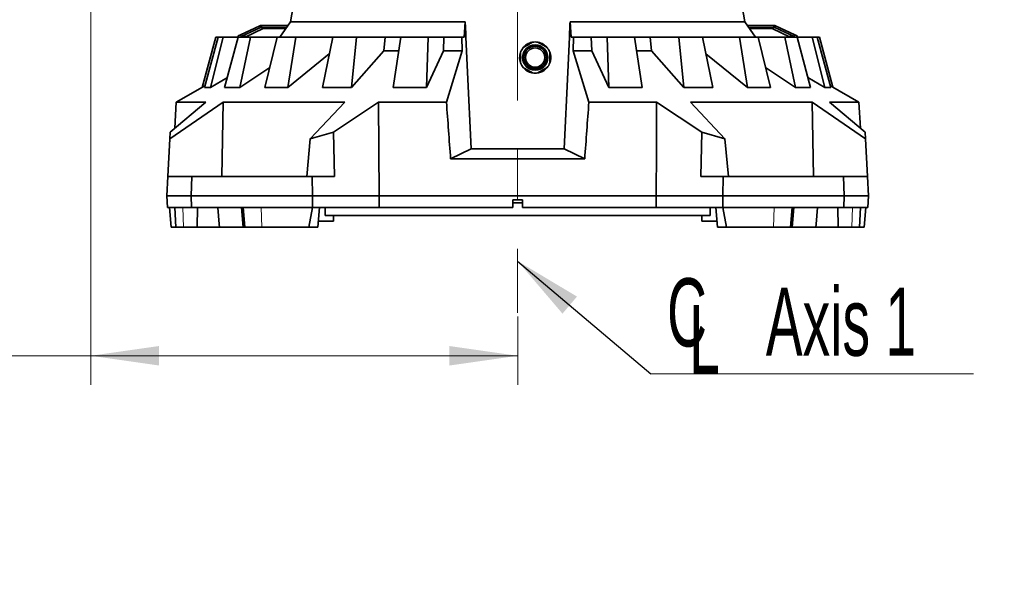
# Model space of a CAD drawing. Header units: millimetres. Extents: x 0 to 11920, y 0 to 8400.
# Tile 35 of 61: x 7629 to 8639, y 1541 to 2119. Entities that reach past the tile are written whole.
import ezdxf

# ---------------------------------------------------------------- set-up
doc = ezdxf.new("R2010")
doc.units = ezdxf.units.MM
doc.header["$LTSCALE"] = 20
doc.linetypes.add('CENTERX2', pattern=[20.32, 12.7, -2.54, 2.54, -2.54])
doc.styles.add('SLDTEXTSTYLE0', font='TXT', dxfattribs={"width": 0.605})
doc.dimstyles.new('SLDDIMSTYLE0', dxfattribs={"dimtxt": 70, "dimasz": 70, "dimexe": 0, "dimexo": 0.0625, "dimgap": 17.5, "dimtad": 1, "dimdec": 1, "dimrnd": 1e-09, "dimzin": 12, "dimdsep": 46, "dimtxsty": 'SLDTEXTSTYLE0', "dimsah": 1, "dimcen": 0.09, "dimadec": 0, "dimazin": 3, "dimtfac": 1, "dimtofl": 0, "dimtmove": 0, "dimatfit": 3, "dimfxl": 1, "dimfrac": 2, "dimtolj": 1, "dimtzin": 12, "dimarcsym": 0})
doc.dimstyles.new('SLDDIMSTYLE1', dxfattribs={"dimtxt": 0.18, "dimasz": 70, "dimexe": 0, "dimexo": 0.0625, "dimgap": 0, "dimtad": 0, "dimtih": 1, "dimtoh": 1, "dimdec": 0, "dimrnd": 1e-09, "dimzin": 0, "dimdsep": 46, "dimtxsty": 'Standard', "dimsah": 1, "dimcen": 0.09, "dimadec": 0, "dimazin": 0, "dimtfac": 70, "dimtdec": 0, "dimtofl": 0, "dimtmove": 0, "dimatfit": 3, "dimfxl": 1, "dimfrac": 2, "dimtolj": 1, "dimtzin": 0, "dimarcsym": 0})

# ---------------------------------------------------------------- blocks, each defined once
blk = doc.blocks.new('_D')
at = {"color": 7, "linetype": 'Continuous', "lineweight": 0}
for p, q in [((7702, 3692.3), (7702, 1744.5)), ((8140, 1814.7), (8140, 1744.5)), ((7702, 1774.5), (6715, 1774.5)), ((7702, 1774.5), (8140, 1774.5))]:
    blk.add_line(p, q, dxfattribs=at)
at = {"color": 7, "linetype": 'Continuous', "lineweight": 18}
for points in [[(7702, 1774.5), (7772, 1764.5), (7772, 1784.5)], [(8140, 1774.5), (8070, 1784.5), (8070, 1764.5)]]:
    blk.add_solid(points, dxfattribs=at)
at = {"color": 7, "linetype": 'Continuous', "lineweight": 18, "char_height": 70, "attachment_point": 1, "style": 'SLDTEXTSTYLE0'}
for s, insert in [('(2x M8 Through)', (6901.7, 1864.7)), ('438', (6715, 1864.7))]:
    blk.add_mtext(s, dxfattribs=dict(at, insert=insert))
blk = doc.blocks.new('SW_SYMBOL_MOD_CL')
at = {"color": 0, "linetype": 'Continuous', "lineweight": 0, "char_height": 15515, "attachment_point": 5, "style": 'SLDTEXTSTYLE0'}
for s, insert in [('C', (8000, 12000)), ('L', (12000, 6000))]:
    blk.add_mtext(s, dxfattribs=dict(at, insert=insert))
blk = doc.blocks.new('SW_NOTE_0_1')
at = {"color": 0, "linetype": 'Continuous', "lineweight": 0}
for p, q in [((0, 0), (331.1, 0)), ((331.1, 0), (0, 0)), ((0, 0), (331.1, 0)), ((331.1, 0), (0, 0)), ((0, 0), (331.1, 0)), ((331.1, 0), (0, 0))]:
    blk.add_line(p, q, dxfattribs=at)
at = {"color": 0, "linetype": 'Continuous', "lineweight": 0, "xscale": 0.004511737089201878, "yscale": 0.004511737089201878, "zscale": 0.004511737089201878}
blk.add_blockref('SW_SYMBOL_MOD_CL', (1, 8.3), dxfattribs=at)
at = {"color": 0, "linetype": 'Continuous', "lineweight": 0, "insert": (118, 88.4), "char_height": 70, "attachment_point": 1, "style": 'SLDTEXTSTYLE0'}
blk.add_mtext('Axis 1', dxfattribs=at)

msp = doc.modelspace()

# ---------------------------------------------------------------- linework, layer by layer
at = {"color": 7, "linetype": 'CENTERX2', "lineweight": 18}
msp.add_line((8139.97, 2290.58), (8139.97, 1818.67), dxfattribs=at)
at = {"color": 7, "linetype": 'Continuous', "lineweight": 35}
for p, q in [((7913.67, 2156.58), (7906.75, 2117.34)), ((8373.19, 2117.34), (8366.27, 2156.58)), ((7855.37, 2103.92), (7875.28, 2113.21)), ((7876.13, 2111.4), (7875.28, 2113.21)), ((7876.97, 2113.58), (7876.97, 2111.58)), ((7876.97, 2113.58), (7904.12, 2113.58)), ((7906.75, 2117.34), (7895.72, 2101.58)), ((7906.75, 2117.34), (8086.17, 2117.34)), ((8086.17, 2117.34), (8085.03, 2101.58)), ((8194.92, 2101.58), (8193.78, 2117.34)), ((8193.78, 2117.34), (8373.19, 2117.34)), ((8384.23, 2101.58), (8373.19, 2117.34)), ((8375.82, 2113.58), (8402.97, 2113.58)), ((8402.97, 2113.58), (8402.97, 2111.58)), ((8403.82, 2111.4), (8404.66, 2113.21)), ((8404.66, 2113.21), (8424.57, 2103.92)), ((7853.03, 2102.83), (7855.37, 2103.92)), ((7853.61, 2101.58), (7853.03, 2102.83)), ((7856.22, 2102.11), (7855.08, 2101.58)), ((7856.22, 2102.11), (7876.13, 2111.4)), ((7859.35, 2103.57), (7859.35, 2101.58)), ((7878.78, 2110.33), (7860.23, 2101.58)), ((7876.13, 2111.4), (7876.97, 2111.58)), ((7876.97, 2111.58), (7902.72, 2111.58)), ((7902.02, 2110.58), (7879.9, 2110.58)), ((8377.23, 2111.58), (8402.97, 2111.58)), ((8400.05, 2110.58), (8377.93, 2110.58)), ((8419.71, 2101.58), (8401.17, 2110.33)), ((8402.97, 2111.58), (8403.82, 2111.4)), ((8403.82, 2111.4), (8423.73, 2102.11)), ((8420.59, 2103.57), (8420.59, 2101.58)), ((8424.86, 2101.58), (8423.73, 2102.11)), ((8424.57, 2103.92), (8426.92, 2102.83)), ((8426.92, 2102.83), (8426.34, 2101.58)), ((7816.3, 2049.98), (7830.21, 2101.58)), ((7832.45, 2101.58), (7818.4, 2049.98)), ((7824.74, 2049.98), (7837.62, 2101.58)), ((7830.21, 2101.58), (7832.45, 2101.58)), ((7837.62, 2101.58), (7832.45, 2101.58)), ((7837.62, 2101.58), (7853.05, 2101.58)), ((7853.05, 2101.58), (7839.24, 2049.98)), ((7865.63, 2101.58), (7853.05, 2101.58)), ((7854.66, 2049.98), (7865.63, 2101.58)), ((7865.63, 2101.58), (7893.21, 2101.58)), ((7893.21, 2101.58), (7880.58, 2049.98)), ((7912.33, 2101.58), (7893.21, 2101.58)), ((7904.02, 2049.98), (7912.33, 2101.58)), ((7912.33, 2101.58), (7950.19, 2101.58)), ((7950.19, 2101.58), (7939.59, 2049.98)), ((7974.55, 2101.58), (7950.19, 2101.58)), ((7969.47, 2049.98), (7974.55, 2101.58)), ((7974.55, 2101.58), (8003.9, 2101.58)), ((8002.52, 2087.54), (8003.9, 2101.58)), ((8003.9, 2101.58), (8020.09, 2101.58)), ((8020.09, 2101.58), (8012.26, 2049.98)), ((8048.04, 2101.58), (8020.09, 2101.58)), ((8046.53, 2049.98), (8048.04, 2101.58)), ((8048.04, 2101.58), (8064.35, 2101.58)), ((8063.94, 2087.54), (8064.35, 2101.58)), ((8064.35, 2101.58), (8082.61, 2101.58)), ((8082.61, 2101.58), (8082.96, 2087.54)), ((8082.61, 2101.58), (8085.03, 2101.58)), ((8197.33, 2101.58), (8194.92, 2101.58)), ((8196.98, 2087.54), (8197.33, 2101.58)), ((8215.59, 2101.58), (8197.33, 2101.58)), ((8216, 2087.54), (8215.59, 2101.58)), ((8231.9, 2101.58), (8215.59, 2101.58)), ((8233.41, 2049.98), (8231.9, 2101.58)), ((8259.85, 2101.58), (8231.9, 2101.58)), ((8259.85, 2101.58), (8267.69, 2049.98)), ((8276.04, 2101.58), (8259.86, 2101.58)), ((8277.43, 2087.54), (8276.04, 2101.58)), ((8305.39, 2101.58), (8276.04, 2101.58)), ((8310.48, 2049.98), (8305.39, 2101.58)), ((8329.76, 2101.58), (8305.39, 2101.58)), ((8329.76, 2101.58), (8340.36, 2049.98)), ((8367.61, 2101.58), (8329.76, 2101.58)), ((8375.92, 2049.98), (8367.61, 2101.58)), ((8386.73, 2101.58), (8367.61, 2101.58)), ((8386.73, 2101.58), (8399.37, 2049.98)), ((8414.32, 2101.58), (8386.73, 2101.58)), ((8425.29, 2049.98), (8414.32, 2101.58)), ((8426.89, 2101.58), (8414.32, 2101.58)), ((8426.89, 2101.58), (8440.7, 2049.98)), ((8442.33, 2101.58), (8426.89, 2101.58)), ((8455.21, 2049.98), (8442.33, 2101.58)), ((8447.49, 2101.58), (8442.33, 2101.58)), ((8447.49, 2101.58), (8461.54, 2049.98)), ((8449.73, 2101.58), (8447.49, 2101.58)), ((8463.62, 2050.08), (8449.73, 2101.58)), ((7946.67, 2084.48), (7904.02, 2049.98)), ((8002.52, 2087.54), (7969.47, 2049.98)), ((8017.9, 2087.54), (8002.52, 2087.54)), ((8063.94, 2087.54), (8046.53, 2049.98)), ((8082.96, 2087.54), (8063.94, 2087.54)), ((8082.96, 2087.54), (8066.88, 2034.67)), ((8196.98, 2087.54), (8213.07, 2034.67)), ((8196.98, 2087.54), (8216, 2087.54)), ((8216, 2087.54), (8233.41, 2049.98)), ((8262.05, 2087.54), (8277.43, 2087.54)), ((8277.43, 2087.54), (8310.48, 2049.98)), ((8333.27, 2084.48), (8375.92, 2049.98)), ((7885.6, 2070.49), (7854.66, 2049.98)), ((8394.35, 2070.49), (8425.29, 2049.98)), ((7818.82, 2051.52), (7789.64, 2034.67)), ((7842, 2060.27), (7824.74, 2049.98)), ((8437.95, 2060.27), (8455.21, 2049.98)), ((8490.31, 2034.67), (8461.12, 2051.52)), ((7818.4, 2049.98), (7824.74, 2049.98)), ((7839.24, 2049.98), (7854.66, 2049.98)), ((7880.58, 2049.98), (7904.02, 2049.98)), ((7939.59, 2049.98), (7969.47, 2049.98)), ((8012.26, 2049.98), (8046.53, 2049.98)), ((8233.41, 2049.98), (8267.69, 2049.98)), ((8310.48, 2049.98), (8340.36, 2049.98)), ((8375.92, 2049.98), (8399.37, 2049.98)), ((8425.29, 2049.98), (8440.7, 2049.98)), ((8455.21, 2049.98), (8461.54, 2049.98)), ((7783.03, 1997.02), (7837.81, 2034.67)), ((7820, 2034.67), (7783.4, 2003.97)), ((7789.64, 2034.67), (7788.24, 2008.03)), ((7789.64, 2034.67), (7820, 2034.67)), ((7836.43, 1958.58), (7837.81, 2034.67)), ((7837.81, 2034.67), (7962.69, 2034.67)), ((7962.69, 2034.67), (7927.17, 1997.02)), ((7951.1, 2003.97), (7997.31, 2034.67)), ((7997.97, 1938.58), (7997.31, 2034.67)), ((7997.31, 2034.67), (8066.88, 2034.67)), ((8213.07, 2034.67), (8282.63, 2034.67)), ((8328.85, 2003.97), (8282.63, 2034.67)), ((8317.26, 2034.67), (8442.14, 2034.67)), ((8317.26, 2034.67), (8352.77, 1997.02)), ((8496.91, 1997.02), (8442.14, 2034.67)), ((8443.51, 1958.58), (8442.14, 2034.67)), ((8459.95, 2034.67), (8496.55, 2003.97)), ((8459.95, 2034.67), (8490.31, 2034.67)), ((8491.7, 2008.03), (8490.31, 2034.67)), ((7783.4, 2003.97), (7783.03, 1997.02)), ((7927.17, 1997.02), (7951.1, 2003.97)), ((7951.1, 2003.97), (7951.89, 1958.58)), ((8328.85, 2003.97), (8328.06, 1958.58)), ((8352.77, 1997.02), (8328.85, 2003.97)), ((8496.55, 2003.97), (8496.91, 1997.02)), ((7783.03, 1997.02), (7781.02, 1958.58)), ((7927.17, 1997.02), (7923.6, 1958.58)), ((8352.77, 1997.02), (8356.35, 1958.58)), ((8496.91, 1997.02), (8498.92, 1958.58)), ((8092.16, 1986.79), (8071.17, 1976.58)), ((8092.16, 1986.79), (8187.78, 1986.79)), ((8187.78, 1986.79), (8208.77, 1976.58)), ((8071.17, 1976.58), (8208.77, 1976.58)), ((7779.97, 1938.58), (7781.02, 1958.58)), ((7781.02, 1958.58), (7805.41, 1958.58)), ((7805.41, 1958.58), (7804.97, 1938.58)), ((7805.41, 1958.58), (7929.18, 1958.58)), ((7929.52, 1938.58), (7929.18, 1958.58)), ((7929.18, 1958.58), (7951.89, 1958.58)), ((8350.77, 1958.58), (8328.06, 1958.58)), ((8350.42, 1938.58), (8350.77, 1958.58)), ((8474.54, 1958.58), (8350.77, 1958.58)), ((8474.97, 1938.58), (8474.54, 1958.58)), ((8474.54, 1958.58), (8498.92, 1958.58)), ((8498.92, 1958.58), (8499.97, 1938.58)), ((7804.97, 1938.58), (7779.97, 1938.58)), ((7780.6, 1926.58), (7779.97, 1938.58)), ((7804.97, 1938.58), (7805.23, 1926.58)), ((7929.52, 1938.58), (7804.97, 1938.58)), ((7929.32, 1926.58), (7929.52, 1938.58)), ((7929.52, 1938.58), (7997.97, 1938.58)), ((7997.89, 1926.58), (7997.97, 1938.58)), ((7997.97, 1938.58), (8281.97, 1938.58)), ((8134.97, 1934.58), (8144.97, 1934.58)), ((8134.97, 1934.58), (8134.97, 1926.58)), ((8144.97, 1931.58), (8134.97, 1931.58)), ((8144.97, 1926.58), (8144.97, 1934.58)), ((8282.06, 1926.58), (8281.97, 1938.58)), ((8350.42, 1938.58), (8281.97, 1938.58)), ((8350.42, 1938.58), (8474.97, 1938.58)), ((8350.63, 1926.58), (8350.42, 1938.58)), ((8474.71, 1926.58), (8474.97, 1938.58)), ((8499.97, 1938.58), (8474.97, 1938.58)), ((8499.97, 1938.58), (8499.34, 1926.58)), ((7805.23, 1926.58), (7780.6, 1926.58)), ((7782.63, 1926.58), (7784.38, 1906.58)), ((7788.02, 1926.58), (7789.07, 1906.58)), ((7929.32, 1926.58), (7805.23, 1926.58)), ((7811.02, 1906.58), (7811.27, 1926.58)), ((7833.55, 1909.53), (7832.12, 1926.58)), ((7856.47, 1926.58), (7858.22, 1906.58)), ((7858.12, 1926.58), (7860.02, 1906.58)), ((7925.68, 1906.58), (7929.38, 1926.58)), ((7997.89, 1926.58), (7929.32, 1926.58)), ((7934.72, 1906.58), (7936.47, 1926.58)), ((7942.47, 1926.58), (7942.47, 1918.48)), ((7997.89, 1926.58), (8134.97, 1926.58)), ((8144.97, 1926.58), (8282.06, 1926.58)), ((8282.06, 1926.58), (8350.63, 1926.58)), ((8337.47, 1926.58), (8337.47, 1918.48)), ((8343.48, 1926.58), (8345.23, 1906.58)), ((8350.57, 1926.58), (8354.26, 1906.58)), ((8350.63, 1926.58), (8474.71, 1926.58)), ((8419.92, 1906.58), (8421.83, 1926.58)), ((8421.73, 1906.58), (8423.48, 1926.58)), ((8446.39, 1909.53), (8447.83, 1926.58)), ((8468.68, 1926.58), (8468.93, 1906.58)), ((8499.34, 1926.58), (8474.71, 1926.58)), ((8490.87, 1906.58), (8491.92, 1926.58)), ((8495.56, 1906.58), (8497.31, 1926.58)), ((7935.24, 1912.58), (7950.97, 1912.58)), ((8337.47, 1918.48), (7942.47, 1918.48)), ((7950.97, 1912.58), (7950.97, 1918.48)), ((8328.97, 1918.48), (8328.97, 1912.58)), ((8328.97, 1912.58), (8344.7, 1912.58)), ((7789.07, 1906.58), (7784.38, 1906.58)), ((7789.07, 1906.58), (7797.11, 1906.58)), ((7797.11, 1906.58), (7811.02, 1906.58)), ((7833.8, 1906.58), (7811.02, 1906.58)), ((7833.54, 1909.53), (7833.8, 1906.58)), ((7858.22, 1906.58), (7833.8, 1906.58)), ((7860.02, 1906.58), (7858.22, 1906.58)), ((7860.02, 1906.58), (7877.25, 1906.58)), ((7877.25, 1906.58), (7925.68, 1906.58)), ((7934.72, 1906.58), (7925.68, 1906.58)), ((8354.26, 1906.58), (8345.23, 1906.58)), ((8354.26, 1906.58), (8402.7, 1906.58)), ((8402.7, 1906.58), (8419.92, 1906.58)), ((8421.73, 1906.58), (8419.92, 1906.58)), ((8446.15, 1906.58), (8421.73, 1906.58)), ((8468.93, 1906.58), (8446.14, 1906.58)), ((8446.15, 1906.58), (8446.4, 1909.53)), ((8468.93, 1906.58), (8482.84, 1906.58)), ((8482.84, 1906.58), (8490.87, 1906.58)), ((8495.56, 1906.58), (8490.87, 1906.58))]:
    msp.add_line(p, q, dxfattribs=at)
at = {"color": 8, "linetype": 'Continuous', "lineweight": 18}
for p, q in [((7855.37, 2103.92), (7856.22, 2102.11)), ((7860.23, 2103.98), (7860.23, 2101.58)), ((8419.71, 2103.98), (8419.71, 2101.58)), ((8423.73, 2102.11), (8424.57, 2103.92)), ((7797.11, 1906.58), (7796.27, 1926.58)), ((7877.25, 1906.58), (7876.61, 1926.58)), ((8402.7, 1906.58), (8403.34, 1926.58)), ((8482.84, 1906.58), (8483.67, 1926.58))]:
    msp.add_line(p, q, dxfattribs=at)
at = {"color": 7, "linetype": 'Continuous', "lineweight": 35, "flags": 128}
msp.add_lwpolyline([(8281.97, 1938.58), (8282.31, 1986.54), (8282.63, 2034.67)], dxfattribs=at)
at = {"color": 7, "linetype": 'Continuous', "lineweight": 35}
for radius in [13, 11.57, 9.88]:
    msp.add_circle((8157.97, 2080.58), radius, dxfattribs=at)
for centre, radius, start, end in [((7879.91, 2107.97), 2.61, 90.25105, 115.59954), ((8400.04, 2107.97), 2.61, 64.40046, 89.74895), ((8157.97, 2080.58), 16, 80.36413, 99.63587), ((8157.97, 2080.58), 16, 140.36413, 159.63587), ((8157.97, 2080.58), 16, 20.36413, 39.63587), ((8157.97, 2080.58), 16, 200.36413, 219.63587), ((8157.97, 2080.58), 16, 320.36413, 339.63587), ((8157.97, 2080.58), 16, 260.36413, 279.63587)]:
    msp.add_arc(centre, radius, start, end, dxfattribs=at)
for centre, major_axis, start_param, end_param in [((8455.7, -1602.1), (-527.2, 6182.86), 0.9406287, 0.952198), ((7824.25, -1602.1), (527.2, 6182.86), 5.3309873, 5.3425566)]:
    msp.add_ellipse(centre, major_axis=major_axis, ratio=0.0156452, start_param=start_param, end_param=end_param, dxfattribs=at)
for points in [[(7875.28, 2113.21), (7875.55, 2113.32), (7876.1, 2113.53), (7876.68, 2113.57), (7876.97, 2113.58)], [(8402.97, 2113.58), (8403.26, 2113.57), (8403.85, 2113.53), (8404.39, 2113.32), (8404.66, 2113.21)]]:
    msp.add_open_spline(points, degree=3, dxfattribs=at)
for points, knots in [([(8086.17, 2117.34), (8086.41, 2112.09), (8088.38, 2068.59), (8090.39, 2025.06), (8092.16, 1986.79)], [0, 0, 0, 0, 0.1207345, 1, 1, 1, 1]), ([(8193.78, 2117.34), (8193.54, 2112.09), (8191.56, 2068.59), (8189.55, 2025.06), (8187.78, 1986.79)], [0, 0, 0, 0, 0.1207345, 1, 1, 1, 1]), ([(8155.19, 2096.3), (8154.99, 2096.28), (8153.91, 2096.15), (8152.01, 2095.49), (8149.6, 2094.3), (8147.4, 2092.72), (8146.19, 2091.38), (8145.59, 2090.71)], [0, 0, 0, 0, 0.0529461, 0.2878253, 0.5246291, 0.7614413, 1, 1, 1, 1]), ([(8145.65, 2090.79), (8146.45, 2091.25), (8148.08, 2092.19), (8150.56, 2093.63), (8153.01, 2095.04), (8154.53, 2095.91), (8155.29, 2096.36)], [0, 0, 0, 0, 0.2547839, 0.5170109, 0.7551335, 1, 1, 1, 1]), ([(8160.65, 2096.36), (8161.45, 2095.89), (8163.08, 2094.96), (8165.56, 2093.52), (8168.01, 2092.11), (8169.53, 2091.23), (8170.29, 2090.79)], [0, 0, 0, 0, 0.2547839, 0.5170109, 0.7551335, 1, 1, 1, 1]), ([(8170.15, 2090.87), (8169.88, 2091.21), (8169.05, 2092.25), (8167.31, 2093.65), (8165.02, 2095.02), (8162.81, 2095.92), (8161.36, 2096.18), (8160.78, 2096.28)], [0, 0, 0, 0, 0.1177594, 0.3597264, 0.599762, 0.839805, 1, 1, 1, 1]), ([(8142.97, 2086.15), (8142.69, 2085.24), (8142.13, 2083.48), (8141.91, 2080.7), (8142.09, 2077.85), (8142.67, 2075.99), (8142.97, 2075.01)], [0, 0, 0, 0, 0.25046202, 0.48741206, 0.73119186, 1, 1, 1, 1]), ([(8142.97, 2075.01), (8142.97, 2075.53), (8142.97, 2076.76), (8142.97, 2078.81), (8142.97, 2081.2), (8142.97, 2083.68), (8142.97, 2085.32), (8142.97, 2086.15)], [0, 0, 0, 0, 0.1424462, 0.3431074, 0.5479263, 0.7712562, 1, 1, 1, 1]), ([(8172.97, 2086.15), (8172.97, 2085.34), (8172.97, 2083.7), (8172.97, 2081.23), (8172.97, 2078.83), (8172.97, 2076.78), (8172.97, 2075.53), (8172.97, 2075.01)], [0, 0, 0, 0, 0.2236454, 0.4520711, 0.6525874, 0.8575535, 1, 1, 1, 1]), ([(8172.97, 2075.01), (8173.39, 2076.48), (8174.06, 2078.83), (8173.94, 2082.21), (8173.6, 2084.42), (8173.11, 2085.63), (8172.97, 2085.98)], [0, 0, 0, 0, 0.4070848, 0.6534899, 0.8998646, 1, 1, 1, 1]), ([(8145.65, 2070.38), (8146.22, 2069.75), (8147.38, 2068.47), (8149.54, 2066.91), (8152.17, 2065.54), (8154.18, 2065.07), (8155.29, 2064.81)], [0, 0, 0, 0, 0.2238223, 0.4580716, 0.6994248, 1, 1, 1, 1]), ([(8155.29, 2064.81), (8154.49, 2065.27), (8152.87, 2066.21), (8150.38, 2067.64), (8147.94, 2069.06), (8146.42, 2069.93), (8145.65, 2070.38)], [0, 0, 0, 0, 0.2547839, 0.5170109, 0.7551335, 1, 1, 1, 1]), ([(8160.65, 2064.81), (8161.21, 2064.92), (8162.62, 2065.21), (8164.8, 2066.04), (8167.28, 2067.46), (8169.09, 2068.98), (8170.05, 2070.09), (8170.29, 2070.38)], [0, 0, 0, 0, 0.1485552, 0.378326, 0.6081285, 0.9009381, 1, 1, 1, 1]), ([(8170.29, 2070.38), (8169.49, 2069.91), (8167.87, 2068.98), (8165.38, 2067.54), (8162.94, 2066.13), (8161.42, 2065.25), (8160.65, 2064.81)], [0, 0, 0, 0, 0.2547839, 0.5170109, 0.7551335, 1, 1, 1, 1])]:
    msp.add_open_spline(points, degree=3, knots=knots, dxfattribs=at)

# ---------------------------------------------------------------- block references
at = {"color": 7, "linetype": 'Continuous', "lineweight": 0}
msp.add_blockref('SW_NOTE_0_1', (8276.67, 1756.11), dxfattribs=at)

# ---------------------------------------------------------------- dimensions: what is measured, and where the dimension line sits
at = {"color": 7, "linetype": 'Continuous', "lineweight": 18}
dim = msp.add_linear_dim(base=(8139.97, 1774.49), p1=(7701.97, 3696.31), p2=(8139.97, 1818.67), angle=0, text='<> (2x M8 Through)', dimstyle='SLDDIMSTYLE0', dxfattribs=at)
dim.commit()
dim.dimension.update_dxf_attribs({"geometry": '_D', "text_midpoint": (7163.97, 1774.49), "dimtype": 160})

# ---------------------------------------------------------------- leaders
at = {"color": 7, "linetype": 'Continuous', "lineweight": 0}
msp.add_leader([(8139.98, 1871.69), (8276.67, 1756.11)], dimstyle='SLDDIMSTYLE1', dxfattribs=at)

doc.saveas('drawing.dxf')
